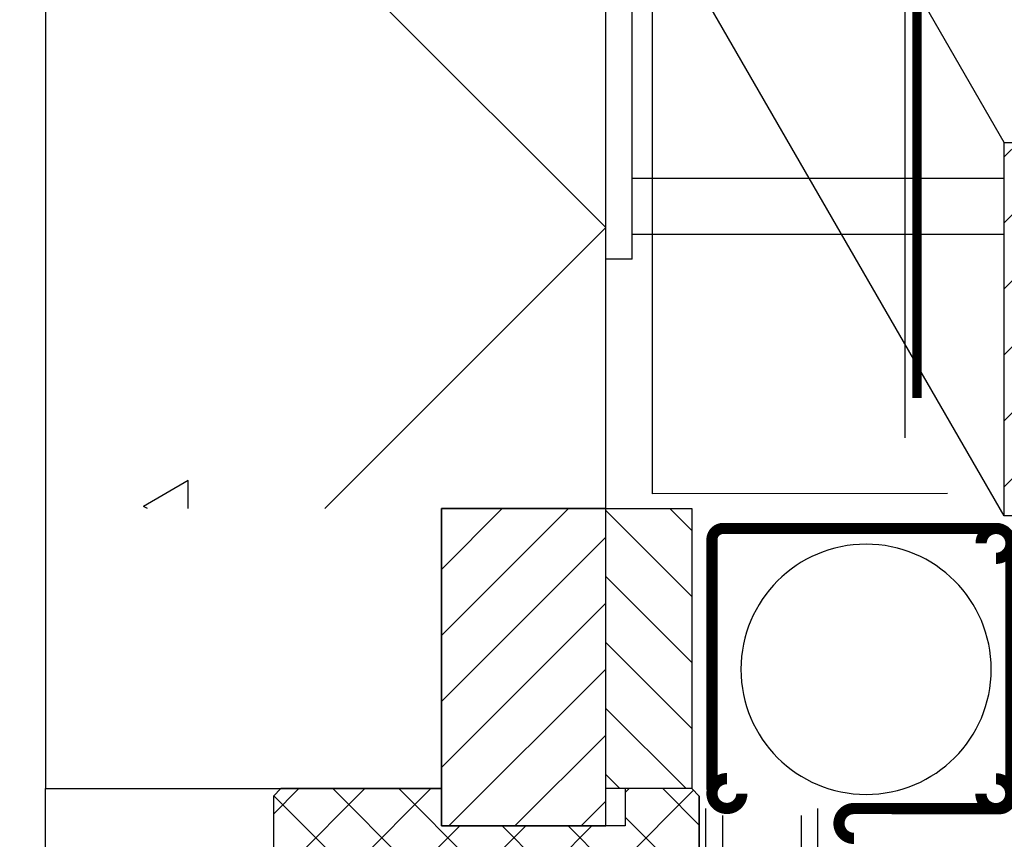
# Model space of a CAD drawing. Extents: x -152209 to 159908, y 32091 to 111955.
# Tile 10 of 59: x -135254 to -134991, y 61671 to 61891. Entities that reach past the tile are written whole.
import ezdxf
from ezdxf.enums import TextEntityAlignment as Align

# ---------------------------------------------------------------- set-up
doc = ezdxf.new("R2010")
doc.units = 0
doc.header["$LTSCALE"] = 1000
doc.header["$MEASUREMENT"] = 0
doc.header["$PDSIZE"] = 1
doc.linetypes.add('XDETV59$0$HIDDEN', pattern=[0.375, 0.25, -0.125])
doc.layers.get('0').update_dxf_attribs({"linetype": 'CONTINUOUS'})
doc.layers.get('DEFPOINTS').update_dxf_attribs({"linetype": 'CONTINUOUS'})
for name, color, linetype in [('BIB', 7, 'CONTINUOUS'), ('XBDKOZA2$0$HOUT-ARC', 15, 'CONTINUOUS'), ('XBDKOZA2$0$HOUT-AZ', 15, 'CONTINUOUS'), ('XBDKOZA2$0$HOUT-DRS', 4, 'CONTINUOUS'), ('XDETV59$0$BETON-ARC', 15, 'CONTINUOUS'), ('XDETV59$0$BETON-AZ', 3, 'CONTINUOUS'), ('XDETV59$0$BETON-DRS', 7, 'CONTINUOUS'), ('XDETV59$0$BIB', 7, 'CONTINUOUS'), ('XDETV59$0$BITUM-ALG', 7, 'XDETV59$0$HIDDEN'), ('XDETV59$0$DETAILNR', 15, 'CONTINUOUS'), ('XDETV59$0$DIMMTP', 1, 'CONTINUOUS'), ('XDETV59$0$HOUT-ARC', 15, 'CONTINUOUS'), ('XDETV59$0$HOUT-DRS', 4, 'CONTINUOUS'), ('XDETV59$0$ISOL-ALG', 3, 'CONTINUOUS'), ('XDETV59$0$KUNST-DRS', 4, 'CONTINUOUS'), ('XDETV59$0$STAAL-ARC', 15, 'CONTINUOUS'), ('XDETV59$0$STAAL-AZ', 3, 'CONTINUOUS'), ('XDETV59$0$STAAL-DRS', 4, 'CONTINUOUS'), ('XVERTZW$0$ALUM-AZ', 15, 'CONTINUOUS'), ('XVERTZW$0$ALUM-DRS', 4, 'CONTINUOUS')]:
    doc.layers.add(name, color=color, linetype=linetype)
doc.styles.get("Standard").update_dxf_attribs({"font": 'simplex'})
doc.styles.add('XDETV59$0$STANDARD', font='simplex')
doc.dimstyles.get("Standard").update_dxf_attribs({"dimtxt": 0.18, "dimasz": 0.18, "dimexe": 0.18, "dimexo": 0.0625, "dimgap": 0.09, "dimtad": 0, "dimtih": 1, "dimtoh": 1, "dimdec": 4, "dimzin": 0, "dimdsep": 46, "dimtxsty": 'Standard', "dimcen": 0.09, "dimadec": 0, "dimazin": 0, "dimtfac": 1, "dimtdec": 4, "dimtofl": 0, "dimtmove": 0, "dimatfit": 3, "dimfxl": 0, "dimtolj": 1, "dimtzin": 0, "dimarcsym": 0})

# ---------------------------------------------------------------- blocks, each defined once
blk = doc.blocks.new('XVERTZW')
at = {"layer": 'XVERTZW$0$ALUM-AZ'}
for p, q in [((302.2, -88.57), (302.2, -229.25)), ((323.31, -88.57), (323.31, -231.72))]:
    blk.add_line(p, q, dxfattribs=at)
at = {"layer": 'XVERTZW$0$ALUM-DRS'}
for p, q in [((297.75, -228.73), (297.75, -86.72)), ((327.75, -232.24), (327.75, -86.72))]:
    blk.add_line(p, q, dxfattribs=at)
at = {"layer": 'XVERTZW$0$ALUM-DRS', "const_width": 3}
for points in [[(250.07, -19.72, -2.414214), (254.07, -15.72, -2.414214)], [(326.12, -81.72), (326.12, -14.72, 0.414214), (323.12, -11.72), (250.07, -11.72)], [(288.12, -86.74), (249.12, -86.77, -0.414214), (246.12, -83.77), (246.07, -15.72)], [(250.12, -78.77, 2.414214), (254.12, -82.77, 2.414214)], [(322.12, -78.72, -2.414214), (318.12, -82.72, -2.414214)], [(288.12, -94.74, 0.999719), (288.12, -86.74, 2.414214)]]:
    blk.add_lwpolyline(points, format="xyb", dxfattribs=at)
blk.add_lwpolyline([(246.12, -15.1), (246.12, -24.24)], dxfattribs=at)
at = {"layer": 'XVERTZW$0$ALUM-DRS'}
blk.add_circle((284.86, -49.45), 33.51, dxfattribs=at)
blk = doc.blocks.new('XDETV59$0$DIMBWK')
for points in [[(0, -1), (0, 1)], [(-1, 0), (1, 0)]]:
    blk.add_lwpolyline(points)
blk.add_lwpolyline([(-0.217, 0.375), (-0.433, 0), (-0.217, -0.375), (0.216, -0.375), (0.433, 0), (0.216, 0.375)], close=True)
blk = doc.blocks.new('*D97')
at = {"color": 1, "linetype": 'ByBlock'}
blk.add_line((782.71, -640), (782.71, -10), dxfattribs=at)
at = {"layer": 'DEFPOINTS', "color": 0, "linetype": 'ByBlock'}
for p in [(45.75, 0), (782.71, 0), (284.17, -650)]:
    blk.add_point(p, dxfattribs=at)
at = {"color": 1, "linetype": 'ByBlock', "xscale": 10, "yscale": 10, "zscale": 10}
for p, rotation in [((782.71, 0), 90), ((782.71, -650), 270)]:
    blk.add_blockref('XDETV59$0$DIMBWK', p, dxfattribs=dict(at, rotation=rotation))
at = {"color": 3, "linetype": 'ByBlock', "style": 'XDETV59$0$STANDARD'}
blk.add_text('650', height=20, rotation=90, dxfattribs=at).set_placement((762.71, -325), align=Align.MIDDLE_CENTER)
blk = doc.blocks.new('*X102')
at = {"color": 0, "linetype": 'Continuous'}
for p, q in [((350, -574.73), (200, -424.73)), ((274.73, -650), (350, -574.73)), ((238.17, -642.5), (226.24, -649.39)), ((238.17, -650), (238.17, -642.5)), ((227.29, -650), (226.24, -649.39))]:
    blk.add_line(p, q, dxfattribs=at)
blk = doc.blocks.new('XDETV59$0$1007511')
at = {"layer": 'XDETV59$0$STAAL-DRS', "linetype": 'ByBlock'}
blk.add_lwpolyline([(0.26, -89.36), (0.26, 10.64), (4.26, 10.64, -0.414214), (9.26, 5.64), (9.26, -70.36, 0.414214), (19.26, -80.36), (70.26, -80.36, -0.414214), (75.26, -85.36), (75.26, -89.36)], format="xyb", close=True, dxfattribs=at)
blk = doc.blocks.new('XDETV59$0$100759')
at = {"layer": 'XDETV59$0$BIB', "linetype": 'ByBlock'}
blk.add_blockref('XDETV59$0$1007511', (-0.26, 89.36), dxfattribs=at)
blk = doc.blocks.new('*X108')
at = {"color": 0, "linetype": 'Continuous'}
for p, q in [((2838.11, -3207.66), (2842, -3203.77)), ((2838.11, -3225.34), (2847.11, -3216.34)), ((2838.11, -3243.01), (2847.11, -3234.01)), ((2838.11, -3260.69), (2847.11, -3251.69)), ((2838.11, -3278.37), (2847.11, -3269.37)), ((2838.11, -3296.05), (2847.32, -3286.83)), ((2848.06, -3303.77), (2857.06, -3294.77)), ((2865.74, -3303.77), (2874.74, -3294.77)), ((2883.42, -3303.77), (2892.42, -3294.77)), ((2901.1, -3303.77), (2909.8, -3295.06))]:
    blk.add_line(p, q, dxfattribs=at)
blk = doc.blocks.new('XDETV59$0$XLATEI')
at = {"layer": 'XDETV59$0$STAAL-AZ', "linetype": 'Continuous'}
for p, q in [((0, 66.83), (0, 300.65)), ((7, 66.83), (7, 300.65)), ((106.66, 98.09), (7, 270.71)), ((106.66, -1.91), (7, 170.71)), ((7, 88.54), (106.66, 88.54)), ((7, 73.54), (106.66, 73.54)), ((7, 66.83), (0, 66.83))]:
    blk.add_line(p, q, dxfattribs=at)
at = {"layer": 'XDETV59$0$BIB', "linetype": 'Continuous'}
blk.add_blockref('XDETV59$0$100759', (106.66, -1.91), dxfattribs=at)
at = {"layer": 'XDETV59$0$STAAL-ARC', "linetype": 'Continuous'}
blk.add_blockref('*X108', (-2731.45, 3301.86), dxfattribs=at)
blk = doc.blocks.new('XDETV59$0$DETAILNR')
at = {"layer": 'XDETV59$0$DETAILNR'}
blk.add_circle((0, 0), 1400, dxfattribs=at)
at = {"layer": 'XDETV59$0$DETAILNR', "style": 'XDETV59$0$STANDARD'}
blk.add_attdef('DETAILNR', (319.56, 448.23), '', height=500, dxfattribs=at)
blk = doc.blocks.new('*X125')
at = {"color": 0}
for p, q in [((56960.85, 43773.31), (56970.61, 43783.07)), ((57013.97, 43731.07), (56962.41, 43782.63)), ((56980.69, 43782.03), (56979.64, 43783.07)), ((56989.32, 43731.07), (57041.32, 43783.07)), ((57007, 43731.07), (57059, 43783.07)), ((57074.85, 43740.9), (57032.68, 43783.07)), ((57074.85, 43758.58), (57050.35, 43783.07)), ((57074.85, 43776.26), (57068.03, 43783.07)), ((57024.68, 43731.07), (57074.76, 43781.16)), ((56960.85, 43755.63), (56980.69, 43775.47)), ((56960.85, 43737.95), (56995.97, 43773.07)), ((56974.65, 43734.07), (57013.65, 43773.07)), ((57046.64, 43716.07), (56989.64, 43773.07)), ((57064.32, 43716.07), (57007.32, 43773.07)), ((57074.85, 43723.22), (57025, 43773.07)), ((56996.29, 43731.07), (56960.85, 43766.51)), ((57028.6, 43717.32), (57074.85, 43763.56)), ((56975.61, 43734.07), (56960.85, 43748.83)), ((57045.04, 43716.07), (57074.85, 43745.89)), ((57062.71, 43716.07), (57074.85, 43728.21))]:
    blk.add_line(p, q, dxfattribs=at)
blk = doc.blocks.new('XBDKOZA2')
at = {"layer": 'XBDKOZA2$0$HOUT-AZ'}
blk.add_line((-112, -2), (-112, -913.5), dxfattribs=at)
at = {"layer": 'XBDKOZA2$0$HOUT-DRS'}
blk.add_lwpolyline([(-112, -2), (-110, 0), (-92.16, 0), (-92.16, -10), (-43, -10), (-43, 0), (0, 0), (2, -2), (2, -65), (0, -67), (-43, -67), (-45, -65), (-45, -52), (-90, -52), (-92, -50), (-92, -49), (-110, -49), (-112, -47)], close=True, dxfattribs=at)
at = {"layer": 'XBDKOZA2$0$HOUT-ARC'}
blk.add_blockref('*X125', (-57072.85, -43783.07), dxfattribs=at)
blk = doc.blocks.new('*X113')
at = {"color": 0, "linetype": 'Continuous'}
for p, q in [((306, -683.95), (339.95, -650)), ((306, -666.27), (322.27, -650)), ((306, -701.63), (350, -657.63)), ((306, -719.3), (350, -675.3)), ((307.98, -735), (350, -692.98)), ((325.66, -735), (350, -710.66)), ((343.34, -735), (350, -728.34))]:
    blk.add_line(p, q, dxfattribs=at)
blk = doc.blocks.new('*X114')
at = {"color": 0, "linetype": 'Continuous'}
for p, q in [((373, -673.52), (350, -650.52)), ((373, -655.84), (367.16, -650)), ((373, -691.2), (350, -668.2)), ((373, -708.88), (350, -685.88)), ((371.45, -725), (350, -703.55)), ((353.77, -725), (350, -721.23))]:
    blk.add_line(p, q, dxfattribs=at)
blk = doc.blocks.new('XDETV59')
at = {"layer": 'XDETV59$0$BETON-AZ'}
blk.add_line((200, -1700), (200, -724.99982), dxfattribs=at)
at = {"layer": 'XDETV59$0$BETON-DRS'}
blk.add_lwpolyline([(349.95419, 715.54826), (309.95419, 715.54826), (309.95419, 800.22734), (200, 800.22734), (200, -724.99982), (306, -724.99991), (306, -649.99982), (350, -649.99982), (350, 760.22743)], close=True, dxfattribs=at)
at = {"layer": 'XDETV59$0$BITUM-ALG', "linetype": 'XDETV59$0$HIDDEN'}
for p, q in [((362.48671, -646.02177), (362.48671, -283.67124)), ((441.4414, -645.96082), (362.48671, -646.02177))]:
    blk.add_line(p, q, dxfattribs=at)
at = {"layer": 'XDETV59$0$HOUT-DRS', "linetype": 'Continuous'}
for points in [[(306, -734.99991), (350, -734.99991), (350, -649.99982), (306, -649.99982)], [(373, -724.99991), (350, -724.99991), (350, -649.99982), (373, -649.99982)]]:
    blk.add_lwpolyline(points, close=True, dxfattribs=at)
at = {"layer": 'XDETV59$0$ISOL-ALG'}
blk.add_line((430, 690.74362), (430, -631.06719), dxfattribs=at)
at = {"layer": 'XDETV59$0$KUNST-DRS', "linetype": 'XDETV59$0$HIDDEN', "const_width": 2.5}
blk.add_lwpolyline([(433.25, 684.15948), (433.25, -514.95495), (433.25, -515.74661), (433.25, -620.35501)], dxfattribs=at)
at = {"layer": 'XDETV59$0$BETON-ARC', "linetype": 'Continuous'}
blk.add_blockref('*X102', (0, 0), dxfattribs=at)
at = {"layer": 'XDETV59$0$BIB', "linetype": 'Continuous'}
blk.add_blockref('XDETV59$0$XLATEI', (350, -649.99982), dxfattribs=at)
at = {"layer": 'XDETV59$0$BIB', "xscale": -1}
blk.add_blockref('XVERTZW', (704.51817, -643.59125), dxfattribs=at)
at = {"layer": 'XDETV59$0$BIB', "linetype": 'Continuous', "xscale": -1}
blk.add_blockref('XBDKOZA2', (263, -724.99991), dxfattribs=at)
at = {"layer": 'XDETV59$0$DETAILNR', "linetype": 'Continuous'}
blk.add_blockref('XDETV59$0$DETAILNR', (324.2198, 0), dxfattribs=at)
at = {"layer": 'XDETV59$0$HOUT-ARC', "linetype": 'Continuous'}
for name in ['*X113', '*X114']:
    blk.add_blockref(name, (0, 0), dxfattribs=at)
at = {"layer": 'XDETV59$0$DIMMTP', "linetype": 'Continuous'}
dim = blk.add_linear_dim(base=(782.70609, 0.00009), p1=(284.17479, -649.99982), p2=(45.74678, 0.00009), angle=90, dimstyle='Standard', dxfattribs=at)
dim.commit()
dim.dimension.update_dxf_attribs({"geometry": '*D97', "text_midpoint": (762.70609, -324.99986)})

msp = doc.modelspace()

# ---------------------------------------------------------------- block references
at = {"layer": 'BIB'}
msp.add_blockref('XDETV59', (-135447.55, 62409.63), dxfattribs=at)

doc.saveas('drawing.dxf')
